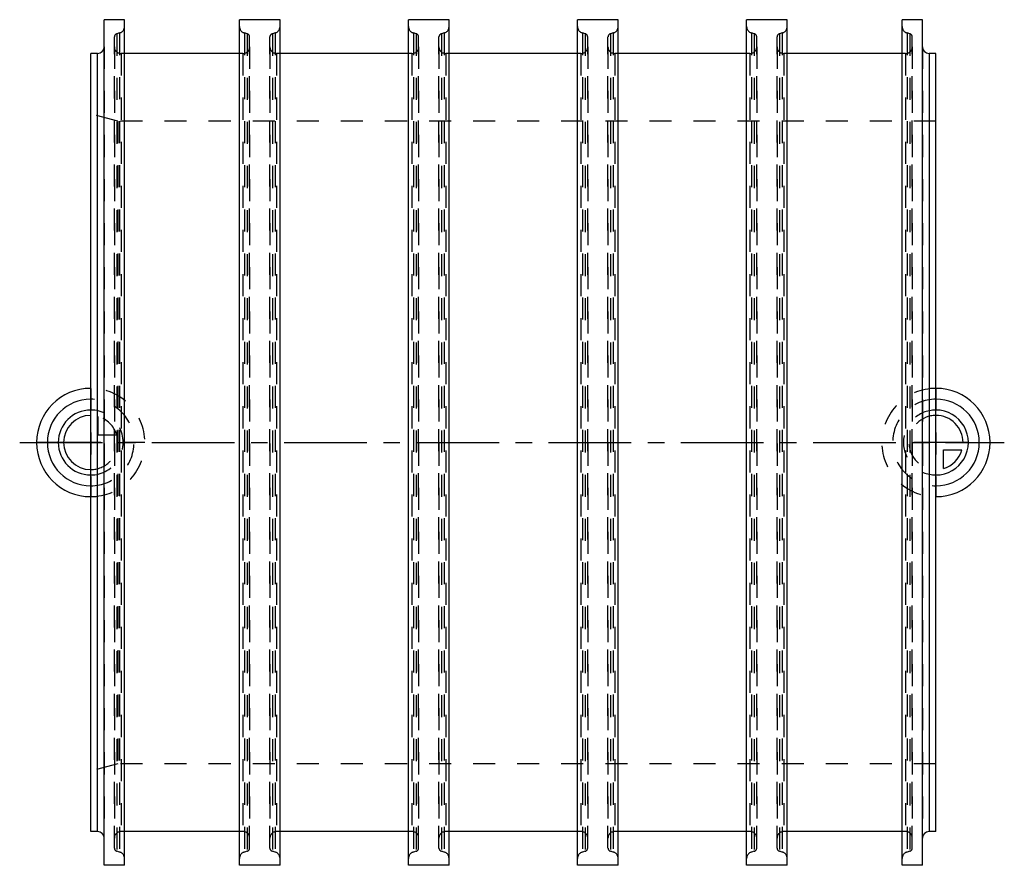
# Model space of a CAD drawing. Header units: millimetres. Extents: x 354 to 645, y 375 to 625.
import ezdxf

# ---------------------------------------------------------------- set-up
doc = ezdxf.new("R2010")
doc.units = ezdxf.units.MM
doc.header["$LTSCALE"] = 65.185185
doc.linetypes.add('CENTER', pattern=[0.6, 0.375, -0.075, 0.075, -0.075])
doc.linetypes.add('HIDDEN', pattern=[0.2, 0.1, -0.1])
for name, color, linetype in [('FASEN', 7, 'CONTINUOUS'), ('KOERPER', 7, 'CONTINUOUS'), ('KONST.EL_MIT_GEO', 7, 'CONTINUOUS'), ('KURVEN', 7, 'CONTINUOUS'), ('L1', 7, 'CONTINUOUS')]:
    doc.layers.add(name, color=color, linetype=linetype)

msp = doc.modelspace()

# ---------------------------------------------------------------- linework, layer by layer
at = {"layer": 'FASEN', "color": 8, "linetype": 'HIDDEN'}
for p, q in [((375, 402.86), (375, 597.14)), ((383, 595), (375, 597.14)), ((383, 595), (383, 405)), ((383, 405), (375, 402.86))]:
    msp.add_line(p, q, dxfattribs=at)
at = {"layer": 'KOERPER', "color": 7, "linetype": 'Continuous'}
for p, q in [((379, 375), (379, 625)), ((385, 625), (379, 625)), ((385, 375), (385, 625)), ((419, 375), (419, 625)), ((431, 625), (419, 625)), ((431, 375), (431, 625)), ((469, 375), (469, 625)), ((481, 625), (469, 625)), ((481, 375), (481, 625)), ((519, 375), (519, 625)), ((531, 625), (519, 625)), ((531, 375), (531, 625)), ((569, 375), (569, 625)), ((581, 625), (569, 625)), ((581, 375), (581, 625)), ((615, 375), (615, 625)), ((621, 625), (615, 625)), ((621, 375), (621, 625)), ((375, 385), (375, 615)), ((377, 615), (375, 615)), ((419, 615), (385, 615)), ((469, 615), (431, 615)), ((519, 615), (481, 615)), ((569, 615), (531, 615)), ((615, 615), (581, 615)), ((625, 615), (623, 615)), ((625, 385), (625, 615)), ((377, 385), (375, 385)), ((419, 385), (385, 385)), ((469, 385), (431, 385)), ((519, 385), (481, 385)), ((569, 385), (531, 385)), ((615, 385), (581, 385)), ((625, 385), (623, 385)), ((385, 375), (379, 375)), ((431, 375), (419, 375)), ((481, 375), (469, 375)), ((531, 375), (519, 375)), ((581, 375), (569, 375)), ((621, 375), (615, 375))]:
    msp.add_line(p, q, dxfattribs=at)
at = {"layer": 'KOERPER', "color": 8, "linetype": 'HIDDEN'}
for p, q in [((383.52, 621.07), (382.74, 620.86)), ((382.74, 620.86), (382.74, 379.14)), ((383.52, 621.07), (383.52, 378.93)), ((420.48, 621.07), (420.48, 378.93)), ((421.26, 620.86), (420.48, 621.07)), ((421.26, 620.86), (421.26, 379.14)), ((429.52, 621.07), (428.74, 620.86)), ((428.74, 620.86), (428.74, 379.14)), ((429.52, 621.07), (429.52, 378.93)), ((470.48, 621.07), (470.48, 378.93)), ((471.26, 620.86), (470.48, 621.07)), ((471.26, 620.86), (471.26, 379.14)), ((479.52, 621.07), (478.74, 620.86)), ((478.74, 620.86), (478.74, 379.14)), ((479.52, 621.07), (479.52, 378.93)), ((520.48, 621.07), (520.48, 378.93)), ((521.26, 620.86), (520.48, 621.07)), ((521.26, 620.86), (521.26, 379.14)), ((529.52, 621.07), (528.74, 620.86)), ((528.74, 620.86), (528.74, 379.14)), ((529.52, 621.07), (529.52, 378.93)), ((570.48, 621.07), (570.48, 378.93)), ((571.26, 620.86), (570.48, 621.07)), ((571.26, 620.86), (571.26, 379.14)), ((579.52, 621.07), (578.74, 620.86)), ((578.74, 620.86), (578.74, 379.14)), ((579.52, 621.07), (579.52, 378.93)), ((616.48, 621.07), (616.48, 378.93)), ((617.26, 620.86), (616.48, 621.07)), ((617.26, 620.86), (617.26, 379.14)), ((382, 380.11), (382, 619.89)), ((422, 380.11), (422, 619.89)), ((428, 380.11), (428, 619.89)), ((472, 380.11), (472, 619.89)), ((478, 380.11), (478, 619.89)), ((522, 380.11), (522, 619.89)), ((528, 380.11), (528, 619.89)), ((572, 380.11), (572, 619.89)), ((578, 380.11), (578, 619.89)), ((618, 380.11), (618, 619.89)), ((385, 615), (384, 615)), ((420, 615), (419, 615)), ((431, 615), (430, 615)), ((470, 615), (469, 615)), ((481, 615), (480, 615)), ((520, 615), (519, 615)), ((531, 615), (530, 615)), ((570, 615), (569, 615)), ((581, 615), (580, 615)), ((616, 615), (615, 615)), ((625, 595), (383, 595)), ((625, 405), (383, 405)), ((385, 385), (384, 385)), ((420, 385), (419, 385)), ((431, 385), (430, 385)), ((470, 385), (469, 385)), ((481, 385), (480, 385)), ((520, 385), (519, 385)), ((531, 385), (530, 385)), ((570, 385), (569, 385)), ((581, 385), (580, 385)), ((616, 385), (615, 385)), ((383.52, 378.93), (382.74, 379.14)), ((421.26, 379.14), (420.48, 378.93)), ((429.52, 378.93), (428.74, 379.14)), ((471.26, 379.14), (470.48, 378.93)), ((479.52, 378.93), (478.74, 379.14)), ((521.26, 379.14), (520.48, 378.93)), ((529.52, 378.93), (528.74, 379.14)), ((571.26, 379.14), (570.48, 378.93)), ((579.52, 378.93), (578.74, 379.14)), ((617.26, 379.14), (616.48, 378.93))]:
    msp.add_line(p, q, dxfattribs=at)
for centre, radius, start, end in [((383, 619.89), 1, 105, 180), ((383, 623), 2, 285, 360), ((421, 623), 2, 180, 255), ((421, 619.89), 1, 0, 75), ((429, 619.89), 1, 105, 180), ((429, 623), 2, 285, 360), ((471, 623), 2, 180, 255), ((471, 619.89), 1, 0, 75), ((479, 619.89), 1, 105, 180), ((479, 623), 2, 285, 360), ((521, 623), 2, 180, 255), ((521, 619.89), 1, 0, 75), ((529, 619.89), 1, 105, 180), ((529, 623), 2, 285, 360), ((571, 623), 2, 180, 255), ((571, 619.89), 1, 0, 75), ((579, 619.89), 1, 105, 180), ((579, 623), 2, 285, 360), ((617, 623), 2, 180, 255), ((617, 619.89), 1, 0, 75), ((383, 380.11), 1, 180, 255), ((383, 377), 2, 0, 75), ((421, 377), 2, 105, 180), ((421, 380.11), 1, 285, 360), ((429, 380.11), 1, 180, 255), ((429, 377), 2, 0, 75), ((471, 377), 2, 105, 180), ((471, 380.11), 1, 285, 360), ((479, 380.11), 1, 180, 255), ((479, 377), 2, 0, 75), ((521, 377), 2, 105, 180), ((521, 380.11), 1, 285, 360), ((529, 380.11), 1, 180, 255), ((529, 377), 2, 0, 75), ((571, 377), 2, 105, 180), ((571, 380.11), 1, 285, 360), ((579, 380.11), 1, 180, 255), ((579, 377), 2, 0, 75), ((617, 377), 2, 105, 180), ((617, 380.11), 1, 285, 360)]:
    msp.add_arc(centre, radius, start, end, dxfattribs=at)
at = {"layer": 'KONST.EL_MIT_GEO', "color": 7, "linetype": 'Continuous'}
for p, q in [((377, 385), (377, 615)), ((623, 615), (623, 385))]:
    msp.add_line(p, q, dxfattribs=at)
at = {"layer": 'KONST.EL_MIT_GEO', "color": 8, "linetype": 'HIDDEN'}
for p, q in [((379, 617), (379, 383)), ((382, 617), (382, 383)), ((384, 615), (384, 385)), ((420, 615), (420, 385)), ((422, 617), (422, 383)), ((428, 617), (428, 383)), ((430, 615), (430, 385)), ((470, 615), (470, 385)), ((472, 617), (472, 383)), ((478, 617), (478, 383)), ((480, 615), (480, 385)), ((520, 615), (520, 385)), ((522, 617), (522, 383)), ((528, 617), (528, 383)), ((530, 615), (530, 385)), ((570, 615), (570, 385)), ((572, 617), (572, 383)), ((578, 617), (578, 383)), ((580, 615), (580, 385)), ((616, 615), (616, 385)), ((618, 617), (618, 383)), ((621, 617), (621, 383))]:
    msp.add_line(p, q, dxfattribs=at)
at = {"layer": 'KONST.EL_MIT_GEO', "color": 7, "linetype": 'Continuous'}
for centre, start, end in [((377, 617), 270, 360), ((623, 617), 180, 270), ((377, 383), 0, 90), ((623, 383), 90, 180)]:
    msp.add_arc(centre, 2, start, end, dxfattribs=at)
at = {"layer": 'KONST.EL_MIT_GEO', "color": 8, "linetype": 'HIDDEN'}
for centre, start, end in [((384, 617), 180, 270), ((420, 617), 270, 360), ((430, 617), 180, 270), ((470, 617), 270, 360), ((480, 617), 180, 270), ((520, 617), 270, 360), ((530, 617), 180, 270), ((570, 617), 270, 360), ((580, 617), 180, 270), ((616, 617), 270, 360), ((384, 383), 90, 180), ((420, 383), 0, 90), ((430, 383), 90, 180), ((470, 383), 0, 90), ((480, 383), 90, 180), ((520, 383), 0, 90), ((530, 383), 90, 180), ((570, 383), 0, 90), ((580, 383), 90, 180), ((616, 383), 0, 90)]:
    msp.add_arc(centre, 2, start, end, dxfattribs=at)
at = {"layer": 'KURVEN', "color": 8, "linetype": 'HIDDEN'}
for p, q in [((375, 516), (375, 484)), ((625, 516), (625, 484)), ((377.2, 502.2), (377.2, 507.69)), ((382.69, 502.2), (377.2, 502.2)), ((391, 500), (375, 500)), ((625, 500), (615, 500))]:
    msp.add_line(p, q, dxfattribs=at)
at = {"layer": 'KURVEN', "color": 40, "linetype": 'Continuous'}
for p, q in [((375, 500), (359, 500)), ((634.6, 500), (625, 500)), ((627.2, 497.8), (632.69, 497.8)), ((627.2, 492.31), (627.2, 497.8))]:
    msp.add_line(p, q, dxfattribs=at)
for centre, radius, start, end in [((375, 500), 16, 90, 270), ((625, 500), 16, 270, 90), ((375, 500), 12.8, 90, 270), ((625, 500), 12.8, 270, 90), ((375, 500), 9.6, 90, 269.9999), ((375, 500), 8, 90, 269.9999), ((625, 500), 9.6, 270, 90.0001), ((625, 500), 8, 0, 90.0001), ((625, 500), 8, 285.962, 344.038)]:
    msp.add_arc(centre, radius, start, end, dxfattribs=at)
at = {"layer": 'KURVEN', "color": 8, "linetype": 'HIDDEN'}
for centre, radius, start, end in [((375, 500), 16, 270, 90), ((625, 500), 16, 90, 270), ((375, 500), 12.8, 270, 90), ((625, 500), 12.8, 90, 270), ((375, 500), 9.6, 269.9999, 90), ((375, 500), 8, 15.962, 74.038), ((625, 500), 9.6, 90.0001, 270), ((625, 500), 8, 90.0001, 270), ((375, 500), 8, 269.9999, 360)]:
    msp.add_arc(centre, radius, start, end, dxfattribs=at)
at = {"layer": 'L1', "color": 2, "linetype": 'CENTER'}
msp.add_line((354, 500), (645.22, 500), dxfattribs=at)

doc.saveas('drawing.dxf')
